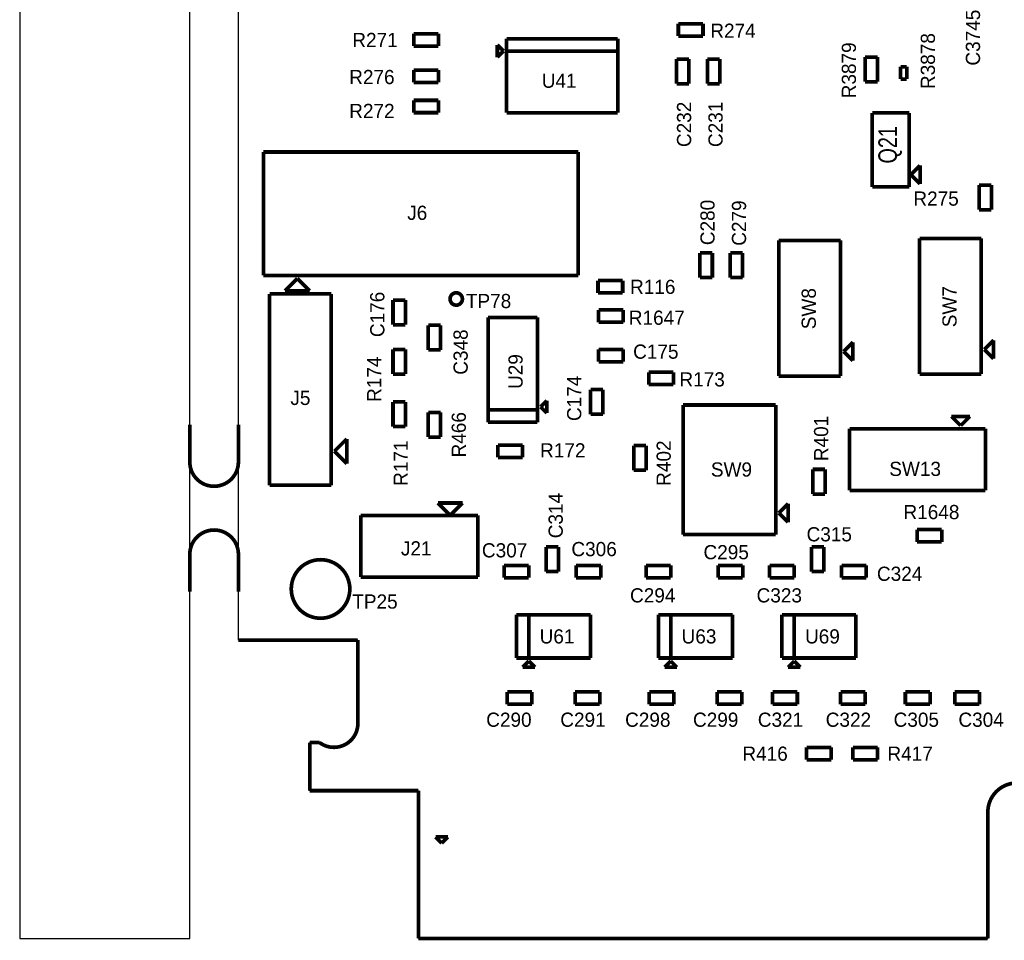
# Model space of a CAD drawing. Extents: x -12 to 112, y -8 to 110.
# Tile 1 of 6: x -12 to 29, y -6 to 32. Entities that reach past the tile are written whole.
import ezdxf
from ezdxf.enums import TextEntityAlignment as Align

# ---------------------------------------------------------------- set-up
doc = ezdxf.new("R2010")
doc.units = 0
for name, color, linetype in [('BG_OUTLINE', 1, 'CONTINUOUS'), ('PG_ASSEMBLY_TOP', 4, 'CONTINUOUS'), ('RD_ASSEMBLY_TOP', 5, 'CONTINUOUS')]:
    doc.layers.add(name, color=color, linetype=linetype)

msp = doc.modelspace()

# ---------------------------------------------------------------- linework, layer by layer
at = {"layer": 'BG_OUTLINE'}
for points in [[(-11.933174, 103.124), (-11.933174, -6.083305)], [(-4.933188, -6.083305), (-4.933188, 103.124)], [(-2.933192, 6.1976), (-2.933192, 103.124)], [(1.9812, 6.1976), (-2.933192, 6.1976)], [(1.9812, 2.8194), (1.9812, 6.1976)], [(0, 1.9812), (0.000048, 1.981248)], [(0, 0), (0, 1.9812)], [(0.000048, 1.981248), (0.406438, 1.981248)], [(4.475452, 0), (0, 0)], [(4.475452, -6.083305), (4.475452, 0)], [(27.905453, -0.883021), (27.905453, -6.083305)], [(-11.933174, -6.083305), (-4.933188, -6.083305)], [(27.905453, -6.083305), (4.475452, -6.083305)]]:
    msp.add_lwpolyline(points, dxfattribs=at)
at = {"layer": 'BG_OUTLINE', "const_width": 0.1524}
for points in [[(-4.933188, 15.069127), (-4.933188, 13.529125)], [(-2.933192, 13.529125), (-2.933192, 15.069127)], [(-4.933188, 8.18913), (-4.933188, 9.729132)], [(-2.933192, 9.729132), (-2.933192, 8.18913)], [(-2.933192, 6.1976), (1.9812, 6.1976)], [(1.9812, 6.1976), (1.9812, 2.8194)], [(0.406438, 1.981248), (0, 1.9812)], [(0, 1.9812), (0, 0)], [(0, 0), (4.475452, 0)], [(4.475452, 0), (4.475452, -6.083305)], [(27.905453, -6.083305), (27.905453, -0.883021)], [(4.475452, -6.083305), (27.905453, -6.083305)]]:
    msp.add_lwpolyline(points, dxfattribs=at)
for points in [[(-4.933188, 13.529125, 0.414214), (-3.93319, 12.529127)], [(-3.93319, 12.529127, 0.414214), (-2.933192, 13.529125)], [(-4.933188, 9.729132, -0.414214), (-3.93319, 10.72913)], [(-3.93319, 10.72913, -0.414214), (-2.933192, 9.729132)], [(1.9812, 2.8194, -0.63707), (0.406438, 1.981248)], [(27.905453, -0.883021, -1), (30.305454, -0.883021)]]:
    msp.add_lwpolyline(points, format="xyb", dxfattribs=at)
at = {"layer": 'BG_OUTLINE'}
for points in [[(0.406438, 1.981248, 0.600579), (1.9812, 2.8194)], [(30.305454, -0.883021, 1), (27.905453, -0.883021)]]:
    msp.add_lwpolyline(points, format="xyb", dxfattribs=at)
at = {"layer": 'PG_ASSEMBLY_TOP', "const_width": 0.1524}
for points in [[(16.184949, 31.564991), (15.168949, 31.564991)], [(15.168949, 31.564991), (15.168949, 31.056991)], [(16.184949, 31.056991), (16.184949, 31.564991)], [(5.299621, 31.158591), (4.283621, 31.158591)], [(4.283621, 31.158591), (4.283621, 30.650591)], [(5.299621, 30.650591), (5.299621, 31.158591)], [(12.67463, 30.951114), (8.10263, 30.951114)], [(8.10263, 30.951114), (8.10263, 30.443114)], [(12.67463, 27.903114), (12.67463, 30.951114)], [(15.168949, 31.056991), (16.184949, 31.056991)], [(4.283621, 30.650591), (5.299621, 30.650591)], [(7.72163, 30.697114), (7.72163, 30.189114)], [(7.97563, 30.443114), (7.72163, 30.697114)], [(7.72163, 30.189114), (7.97563, 30.443114)], [(12.67463, 30.443114), (8.10263, 30.443114)], [(8.10263, 30.443114), (8.10263, 27.903114)], [(8.10263, 30.443114), (12.67463, 30.443114)], [(15.602809, 30.112988), (15.094809, 30.112988)], [(15.094809, 30.112988), (15.094809, 29.096988)], [(15.602809, 29.096988), (15.602809, 30.112988)], [(16.872809, 30.112988), (16.364809, 30.112988)], [(16.364809, 30.112988), (16.364809, 29.096988)], [(16.872809, 29.096988), (16.872809, 30.112988)], [(22.85746, 30.19806), (22.85746, 29.18206)], [(23.36546, 30.19806), (22.85746, 30.19806)], [(23.36546, 29.18206), (23.36546, 30.19806)], [(5.299621, 29.659991), (4.283621, 29.659991)], [(4.283621, 29.659991), (4.283621, 29.151991)], [(5.299621, 29.151991), (5.299621, 29.659991)], [(24.56942, 29.79928), (24.31542, 29.79928)], [(24.31542, 29.79928), (24.31542, 29.29128)], [(24.56942, 29.29128), (24.56942, 29.79928)], [(4.283621, 29.151991), (5.299621, 29.151991)], [(15.094809, 29.096988), (15.602809, 29.096988)], [(16.364809, 29.096988), (16.872809, 29.096988)], [(22.85746, 29.18206), (23.36546, 29.18206)], [(24.31542, 29.29128), (24.56942, 29.29128)], [(5.299621, 28.415391), (4.283621, 28.415391)], [(4.283621, 28.415391), (4.283621, 27.907391)], [(5.299621, 27.907391), (5.299621, 28.415391)], [(4.283621, 27.907391), (5.299621, 27.907391)], [(8.10263, 27.903114), (12.67463, 27.903114)], [(24.67102, 27.89682), (23.14702, 27.89682)], [(23.14702, 27.89682), (23.14702, 24.84882)], [(24.67102, 24.84882), (24.67102, 27.89682)], [(11.049, 26.289), (-1.905, 26.289)], [(-1.905, 26.289), (-1.905, 21.209)], [(11.049, 21.209), (11.049, 26.289)], [(25.11552, 25.73782), (24.73452, 25.35682)], [(25.11552, 24.97582), (25.11552, 25.73782)], [(24.73452, 25.35682), (25.11552, 24.97582)], [(23.14702, 24.84882), (24.67102, 24.84882)], [(27.544171, 24.9287), (27.544171, 23.9127)], [(28.052171, 24.9287), (27.544171, 24.9287)], [(28.052171, 23.9127), (28.052171, 24.9287)], [(27.544171, 23.9127), (28.052171, 23.9127)], [(21.844211, 22.651001), (19.304211, 22.651001)], [(19.304211, 22.651001), (19.304211, 17.063001)], [(21.844211, 17.063001), (21.844211, 22.651001)], [(27.6352, 22.733), (25.0952, 22.733)], [(25.0952, 22.733), (25.0952, 17.145)], [(27.6352, 17.145), (27.6352, 22.733)], [(16.568425, 22.134604), (16.060425, 22.134604)], [(16.060425, 22.134604), (16.060425, 21.118604)], [(16.568425, 21.118604), (16.568425, 22.134604)], [(17.813025, 22.134604), (17.305025, 22.134604)], [(17.305025, 22.134604), (17.305025, 21.118604)], [(17.813025, 21.118604), (17.813025, 22.134604)], [(-1.905, 21.209), (11.049, 21.209)], [(-0.508, 21.082), (-1.016, 20.574)], [(0, 20.574), (-0.508, 21.082)], [(12.879708, 20.997337), (11.863708, 20.997337)], [(11.863708, 20.997337), (11.863708, 20.489337)], [(12.879708, 20.489337), (12.879708, 20.997337)], [(16.060425, 21.118604), (16.568425, 21.118604)], [(17.305025, 21.118604), (17.813025, 21.118604)], [(0.889, 20.447), (-1.651, 20.447)], [(-1.651, 20.447), (-1.651, 12.573)], [(-1.016, 20.574), (0, 20.574)], [(0.889, 12.573), (0.889, 20.447)], [(3.937, 20.193), (3.429, 20.193)], [(3.429, 20.193), (3.429, 19.177)], [(3.937, 19.177), (3.937, 20.193)], [(11.863708, 20.489337), (12.879708, 20.489337)], [(12.901214, 19.7866), (11.885214, 19.7866)], [(11.885214, 19.7866), (11.885214, 19.2786)], [(12.901214, 19.2786), (12.901214, 19.7866)], [(9.3726, 19.4818), (7.3406, 19.4818)], [(7.3406, 19.4818), (7.3406, 15.1638)], [(9.3726, 15.6718), (9.3726, 19.4818)], [(3.429, 19.177), (3.937, 19.177)], [(4.88058, 19.160216), (4.88058, 18.144216)], [(5.38858, 19.160216), (4.88058, 19.160216)], [(5.38858, 18.144216), (5.38858, 19.160216)], [(11.885214, 19.2786), (12.901214, 19.2786)], [(3.429, 18.161), (3.429, 17.145)], [(3.937, 18.161), (3.429, 18.161)], [(3.937, 17.145), (3.937, 18.161)], [(12.901214, 18.161), (11.885214, 18.161)], [(11.885214, 18.161), (11.885214, 17.653)], [(12.901214, 17.653), (12.901214, 18.161)], [(22.352211, 18.460001), (21.971211, 18.079001)], [(22.352211, 17.698001), (22.352211, 18.460001)], [(28.1432, 18.542), (27.7622, 18.161)], [(27.7622, 18.161), (28.1432, 17.78)], [(28.1432, 17.78), (28.1432, 18.542)], [(4.88058, 18.144216), (5.38858, 18.144216)], [(21.971211, 18.079001), (22.352211, 17.698001)], [(11.885214, 17.653), (12.901214, 17.653)], [(3.429, 17.145), (3.937, 17.145)], [(14.96822, 17.22374), (13.95222, 17.22374)], [(13.95222, 17.22374), (13.95222, 16.71574)], [(14.96822, 16.71574), (14.96822, 17.22374)], [(19.304211, 17.063001), (21.844211, 17.063001)], [(25.0952, 17.145), (27.6352, 17.145)], [(13.95222, 16.71574), (14.96822, 16.71574)], [(12.065, 16.51), (11.557, 16.51)], [(11.557, 16.51), (11.557, 15.494)], [(12.065, 15.494), (12.065, 16.51)], [(3.429, 16.002), (3.429, 14.986)], [(3.937, 16.002), (3.429, 16.002)], [(3.937, 14.986), (3.937, 16.002)], [(9.7536, 16.0528), (9.4996, 15.7988)], [(9.4996, 15.7988), (9.7536, 15.5448)], [(9.7536, 15.5448), (9.7536, 16.0528)], [(19.177, 15.875), (15.367, 15.875)], [(15.367, 15.875), (15.367, 10.541)], [(19.177, 10.541), (19.177, 15.875)], [(5.3848, 15.568214), (4.8768, 15.568214)], [(4.8768, 15.568214), (4.8768, 14.552214)], [(5.3848, 14.552214), (5.3848, 15.568214)], [(7.3406, 15.6718), (9.3726, 15.6718)], [(9.3726, 15.6718), (7.3406, 15.6718)], [(9.3726, 15.1638), (9.3726, 15.6718)], [(11.557, 15.494), (12.065, 15.494)], [(27.168615, 15.407023), (26.406615, 15.407023)], [(26.406615, 15.407023), (26.787615, 15.026023)], [(26.787615, 15.026023), (27.168615, 15.407023)], [(3.429, 14.986), (3.937, 14.986)], [(7.3406, 15.1638), (9.3726, 15.1638)], [(4.8768, 14.552214), (5.3848, 14.552214)], [(27.803615, 14.899023), (22.215615, 14.899023)], [(22.215615, 14.899023), (22.215615, 12.359023)], [(27.803615, 12.359023), (27.803615, 14.899023)], [(1.016, 13.97), (1.524, 14.478)], [(1.524, 14.478), (1.524, 13.462)], [(8.763, 14.224), (7.747, 14.224)], [(7.747, 14.224), (7.747, 13.716)], [(8.763, 13.716), (8.763, 14.224)], [(13.335, 14.205999), (13.335, 13.189999)], [(13.843, 14.205999), (13.335, 14.205999)], [(13.843, 13.189999), (13.843, 14.205999)], [(1.524, 13.462), (1.016, 13.97)], [(7.747, 13.716), (8.763, 13.716)], [(13.335, 13.189999), (13.843, 13.189999)], [(21.209, 13.226001), (20.701, 13.226001)], [(20.701, 13.226001), (20.701, 12.210001)], [(21.209, 12.210001), (21.209, 13.226001)], [(-1.651, 12.573), (0.889, 12.573)], [(20.701, 12.210001), (21.209, 12.210001)], [(22.215615, 12.359023), (27.803615, 12.359023)], [(5.781787, 11.332413), (5.273787, 11.840413)], [(5.273787, 11.840413), (6.289787, 11.840413)], [(6.289787, 11.840413), (5.781787, 11.332413)], [(19.685, 11.811), (19.304, 11.43)], [(19.685, 11.049), (19.685, 11.811)], [(2.098787, 11.332413), (2.098787, 8.792413)], [(6.924787, 11.332413), (2.098787, 11.332413)], [(6.924787, 8.792413), (6.924787, 11.332413)], [(19.304, 11.43), (19.685, 11.049)], [(15.367, 10.541), (19.177, 10.541)], [(26.007614, 10.74798), (24.991614, 10.74798)], [(24.991614, 10.74798), (24.991614, 10.23998)], [(26.007614, 10.23998), (26.007614, 10.74798)], [(24.991614, 10.23998), (26.007614, 10.23998)], [(10.2362, 10.033), (9.7282, 10.033)], [(9.7282, 10.033), (9.7282, 9.017)], [(10.2362, 9.017), (10.2362, 10.033)], [(21.1582, 10.033), (20.6502, 10.033)], [(20.6502, 10.033), (20.6502, 9.017)], [(21.1582, 9.017), (21.1582, 10.033)], [(9.017, 9.271), (8.001, 9.271)], [(8.001, 9.271), (8.001, 8.763)], [(9.017, 8.763), (9.017, 9.271)], [(11.980997, 9.271), (10.964997, 9.271)], [(10.964997, 9.271), (10.964997, 8.763)], [(11.980997, 8.763), (11.980997, 9.271)], [(14.859, 9.271), (13.843, 9.271)], [(13.843, 9.271), (13.843, 8.763)], [(14.859, 8.763), (14.859, 9.271)], [(17.822997, 9.271), (16.806997, 9.271)], [(16.806997, 9.271), (16.806997, 8.763)], [(17.822997, 8.763), (17.822997, 9.271)], [(19.939, 9.271), (18.923, 9.271)], [(18.923, 9.271), (18.923, 8.763)], [(19.939, 8.763), (19.939, 9.271)], [(22.902997, 9.271), (21.886997, 9.271)], [(21.886997, 9.271), (21.886997, 8.763)], [(22.902997, 8.763), (22.902997, 9.271)], [(9.7282, 9.017), (10.2362, 9.017)], [(20.6502, 9.017), (21.1582, 9.017)], [(2.098787, 8.792413), (6.924787, 8.792413)], [(8.001, 8.763), (9.017, 8.763)], [(10.964997, 8.763), (11.980997, 8.763)], [(13.843, 8.763), (14.859, 8.763)], [(16.806997, 8.763), (17.822997, 8.763)], [(18.923, 8.763), (19.939, 8.763)], [(21.886997, 8.763), (22.902997, 8.763)], [(8.509, 5.461), (8.509, 7.239)], [(8.509, 7.239), (11.557, 7.239)], [(9.017, 7.239), (9.017, 5.461)], [(9.017, 5.461), (9.017, 7.239)], [(11.557, 7.239), (11.557, 5.461)], [(14.351, 5.461), (14.351, 7.239)], [(14.351, 7.239), (17.399, 7.239)], [(14.859, 7.239), (14.859, 5.461)], [(14.859, 5.461), (14.859, 7.239)], [(17.399, 7.239), (17.399, 5.461)], [(19.431, 5.461), (19.431, 7.239)], [(19.431, 7.239), (22.479, 7.239)], [(19.939, 7.239), (19.939, 5.461)], [(19.939, 5.461), (19.939, 7.239)], [(22.479, 7.239), (22.479, 5.461)], [(9.017, 5.461), (8.509, 5.461)], [(8.763, 5.08), (9.017, 5.334)], [(11.557, 5.461), (9.017, 5.461)], [(9.017, 5.334), (9.271, 5.08)], [(14.859, 5.461), (14.351, 5.461)], [(14.605, 5.08), (14.859, 5.334)], [(17.399, 5.461), (14.859, 5.461)], [(14.859, 5.334), (15.113, 5.08)], [(19.939, 5.461), (19.431, 5.461)], [(19.685, 5.08), (19.939, 5.334)], [(22.479, 5.461), (19.939, 5.461)], [(19.939, 5.334), (20.193, 5.08)], [(9.271, 5.08), (8.763, 5.08)], [(15.113, 5.08), (14.605, 5.08)], [(20.193, 5.08), (19.685, 5.08)], [(9.144, 4.064), (8.128, 4.064)], [(8.128, 4.064), (8.128, 3.556)], [(9.144, 3.556), (9.144, 4.064)], [(11.938, 4.064), (10.922, 4.064)], [(10.922, 4.064), (10.922, 3.556)], [(11.938, 3.556), (11.938, 4.064)], [(14.986, 4.064), (13.97, 4.064)], [(13.97, 4.064), (13.97, 3.556)], [(14.986, 3.556), (14.986, 4.064)], [(17.78, 4.064), (16.764, 4.064)], [(16.764, 4.064), (16.764, 3.556)], [(17.78, 3.556), (17.78, 4.064)], [(20.066, 4.064), (19.05, 4.064)], [(19.05, 4.064), (19.05, 3.556)], [(20.066, 3.556), (20.066, 4.064)], [(22.86, 4.064), (21.844, 4.064)], [(21.844, 4.064), (21.844, 3.556)], [(22.86, 3.556), (22.86, 4.064)], [(25.527, 4.064), (24.511, 4.064)], [(24.511, 4.064), (24.511, 3.556)], [(25.527, 3.556), (25.527, 4.064)], [(27.559, 4.064), (26.543, 4.064)], [(26.543, 4.064), (26.543, 3.556)], [(27.559, 3.556), (27.559, 4.064)], [(8.128, 3.556), (9.144, 3.556)], [(10.922, 3.556), (11.938, 3.556)], [(13.97, 3.556), (14.986, 3.556)], [(16.764, 3.556), (17.78, 3.556)], [(19.05, 3.556), (20.066, 3.556)], [(21.844, 3.556), (22.86, 3.556)], [(24.511, 3.556), (25.527, 3.556)], [(26.543, 3.556), (27.559, 3.556)], [(21.463, 1.778), (20.447, 1.778)], [(20.447, 1.778), (20.447, 1.27)], [(21.463, 1.27), (21.463, 1.778)], [(23.368, 1.778), (22.352, 1.778)], [(22.352, 1.778), (22.352, 1.27)], [(23.368, 1.27), (23.368, 1.778)], [(20.447, 1.27), (21.463, 1.27)], [(22.352, 1.27), (23.368, 1.27)], [(4.475452, 0), (4.475452, -6.083305)], [(27.905453, -6.083305), (27.905453, -0.883021)], [(5.43323, -2.15902), (5.17923, -1.90502)], [(5.17923, -1.90502), (5.68723, -1.90502)], [(5.68723, -1.90502), (5.43323, -2.15902)], [(4.475452, -6.083305), (27.905453, -6.083305)]]:
    msp.add_lwpolyline(points, dxfattribs=at)
for points in [[(6.28396, 20.23872, 1), (5.77596, 20.23872, 1)], [(1.651462, 8.303189, 1), (-0.758195, 8.303189, 1)]]:
    msp.add_lwpolyline(points, format="xyb", close=True, dxfattribs=at)
msp.add_lwpolyline([(27.905453, -0.883021, -1.000119), (30.305738, -0.883305)], format="xyb", dxfattribs=at)

# ---------------------------------------------------------------- texts
at = {"layer": 'RD_ASSEMBLY_TOP'}
for s, p in [('C3745', (27.5844, 29.845)), ('R3878', (25.7302, 28.8798)), ('R3879', (22.479, 28.4988)), ('C232', (15.6972, 26.4922)), ('C231', (16.9926, 26.4922)), ('C280', (16.6624, 22.4536)), ('C279', (17.9578, 22.4282)), ('C176', (3.0734, 18.669)), ('SW8', (20.828211, 18.993401)), ('SW7', (26.6192, 19.0754)), ('C348', (6.5024, 17.1196)), ('U29', (8.763, 16.5354)), ('R174', (2.9464, 16.002)), ('C174', (11.176, 15.2146)), ('R466', (6.4262, 13.716)), ('R401', (21.336, 13.5636)), ('R171', (4.0386, 12.5476)), ('R402', (14.859, 12.5476)), ('C314', (10.414, 10.3886))]:
    msp.add_text(s, height=0.5842, rotation=90, dxfattribs=at).set_placement(p)
for s, p in [('R271', (1.7526, 30.607)), ('R274', (16.4846, 30.988)), ('R276', (1.6256, 29.083)), ('U41', (9.5504, 28.9306)), ('R272', (1.6256, 27.686)), ('R275', (24.8412, 24.0792)), ('J6', (4.0132, 23.495)), ('R116', (13.1826, 20.447)), ('TP78', (6.4262, 19.8628)), ('R1647', (13.1318, 19.177)), ('C175', (13.3096, 17.78)), ('R173', (15.2146, 16.637)), ('SW9', (16.51, 12.9286)), ('SW13', (23.8506, 12.954)), ('R1648', (24.4348, 11.176)), ('C315', (20.447, 10.2616)), ('C307', (7.0866, 9.6012)), ('C306', (10.7696, 9.652)), ('C295', (16.2052, 9.525)), ('C324', (23.3426, 8.636)), ('C294', (13.1826, 7.747)), ('C323', (18.3896, 7.747)), ('TP25', (1.7526, 7.493)), ('U61', (9.4615, 6.0579)), ('U63', (15.3035, 6.0579)), ('U69', (20.3835, 6.0579)), ('C290', (7.2644, 2.6289)), ('C291', (10.3124, 2.6289)), ('C298', (12.9794, 2.6289)), ('C299', (15.7734, 2.6289)), ('C321', (18.4404, 2.6289)), ('C322', (21.2344, 2.6289)), ('C305', (24.0284, 2.6289)), ('C304', (26.6954, 2.6289)), ('R416', (17.8054, 1.2319)), ('R417', (23.7744, 1.2319))]:
    msp.add_text(s, height=0.5842, dxfattribs=at).set_placement(p)
at = {"layer": 'RD_ASSEMBLY_TOP', "width": 0.8}
msp.add_text('Q21', height=0.762, rotation=90, dxfattribs=at).set_placement((24.16302, 25.81402))
at = {"layer": 'RD_ASSEMBLY_TOP'}
for s, p in [('J5', (-0.381, 15.875)), ('R172', (10.414, 13.716)), ('J21', (4.384787, 9.681413))]:
    msp.add_text(s, height=0.5842, dxfattribs=at).set_placement(p, align=Align.CENTER)

doc.saveas('drawing.dxf')
